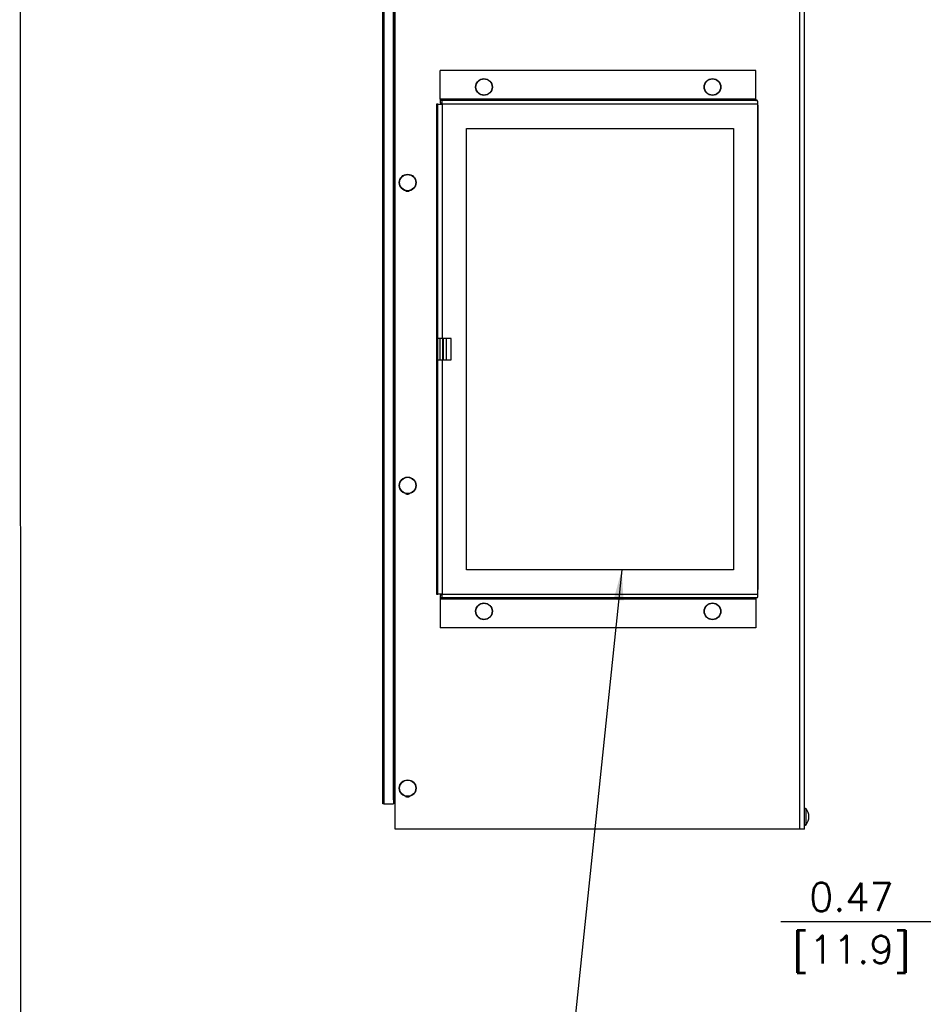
# Model space of a CAD drawing. Extents: x 750.1 to 849, y -105.5 to -34.2.
# Tile 2 of 19: x 750.1 to 771, y -80.9 to -58.2. Entities that reach past the tile are written whole.
import ezdxf

# ---------------------------------------------------------------- set-up
doc = ezdxf.new("R2010")
doc.units = 0
doc.header["$LTSCALE"] = 4
doc.header["$MEASUREMENT"] = 0
doc.layers.get('0').update_dxf_attribs({"linetype": 'CONTINUOUS'})
doc.layers.get('DEFPOINTS').update_dxf_attribs({"linetype": 'CONTINUOUS'})
doc.layers.add('Dimensions', color=140, linetype='CONTINUOUS')
doc.layers.add('TEXT', color=140, linetype='CONTINUOUS')
doc.styles.add('ROMANS', font='romans.shx')
doc.dimstyles.new('FSTD1', dxfattribs={"dimtxt": 0.65, "dimasz": 0.7, "dimexe": 0.5, "dimexo": 0.5, "dimgap": 0.25, "dimtad": 1, "dimzin": 1, "dimdsep": 46, "dimtxsty": 'ROMANS', "dimcen": 0.5, "dimadec": 0, "dimazin": 0, "dimtfac": 1, "dimtmove": 0, "dimatfit": 3, "dimfxl": 1, "dimtolj": 1, "dimarcsym": 1})

# ---------------------------------------------------------------- blocks, each defined once
blk = doc.blocks.new('*D2')
at = {"layer": 'DEFPOINTS', "color": 0, "transparency": 16777216}
for p in [(772.322, -71.439), (772.789, -76.859), (772.322, -79.019)]:
    blk.add_point(p, dxfattribs=at)
at = {"layer": 'Dimensions', "color": 0, "lineweight": -2, "transparency": 16777216}
for p, q in [((772.322, -71.939), (772.322, -79.519)), ((772.789, -77.359), (772.789, -79.519)), ((771.622, -79.019), (767.667, -79.019)), ((772.789, -79.019), (772.322, -79.019)), ((773.489, -79.019), (774.189, -79.019))]:
    blk.add_line(p, q, dxfattribs=at)
at = {"layer": 'Dimensions', "color": 0, "transparency": 16777216}
for points in [[(771.622, -78.902), (771.622, -79.136), (772.322, -79.019)], [(773.489, -78.902), (773.489, -79.136), (772.789, -79.019)]]:
    blk.add_solid(points, dxfattribs=at)
at = {"layer": 'Dimensions', "color": 0, "transparency": 16777216, "char_height": 0.65, "attachment_point": 5, "style": 'ROMANS'}
for s, insert in [('\\A1;0.47', (769.294, -78.444)), ('\\A1;[11.9]', (769.294, -79.764))]:
    blk.add_mtext(s, dxfattribs=dict(at, insert=insert))

msp = doc.modelspace()

# ---------------------------------------------------------------- linework, layer by layer
for p, q in [((758.75, -76.879), (758.75, -45.432)), ((758.755, -76.879), (758.755, -45.432)), ((758.714, -76.198), (758.714, -45.594)), ((758.464, -76.291), (758.464, -46.05)), ((758.494, -46.05), (758.494, -76.291)), ((758.714, -46.05), (758.714, -76.198)), ((768.106, -76.879), (768.106, -47.303)), ((768.212, -76.879), (768.212, -47.303)), ((759.791, -59.339), (759.796, -59.339)), ((759.791, -59.999), (759.791, -59.339)), ((759.796, -59.999), (759.796, -59.339)), ((767.088, -59.339), (759.796, -59.339)), ((767.088, -59.999), (767.088, -59.339)), ((767.088, -59.999), (759.796, -59.999)), ((759.832, -60.029), (759.799, -60.029)), ((759.832, -60.089), (759.799, -60.089)), ((767.124, -60.029), (759.832, -60.029)), ((759.742, -60.119), (759.709, -60.119)), ((759.709, -60.119), (759.709, -71.439)), ((759.742, -60.119), (759.84, -60.119)), ((759.742, -65.529), (759.742, -60.119)), ((759.84, -60.119), (759.84, -65.529)), ((767.132, -60.119), (759.84, -60.119)), ((767.132, -71.439), (767.132, -60.119)), ((767.138, -60.149), (767.132, -60.149)), ((767.138, -71.329), (767.138, -60.149)), ((760.398, -60.679), (766.574, -60.679)), ((760.398, -70.879), (760.398, -60.679)), ((766.569, -60.679), (766.569, -70.879)), ((766.574, -60.679), (766.574, -70.879)), ((759.735, -66.029), (759.735, -65.529)), ((759.742, -65.529), (759.735, -65.529)), ((759.84, -65.529), (759.742, -65.529)), ((759.795, -66.029), (759.795, -65.529)), ((760.049, -65.529), (759.84, -65.529)), ((759.846, -65.529), (759.846, -66.029)), ((759.846, -65.529), (759.846, -66.029)), ((759.866, -66.029), (759.866, -65.529)), ((759.931, -65.529), (759.931, -66.029)), ((760.044, -66.029), (760.044, -65.529)), ((760.049, -66.029), (760.049, -65.529)), ((759.735, -66.029), (759.742, -66.029)), ((759.742, -71.439), (759.742, -66.029)), ((759.742, -66.029), (759.84, -66.029)), ((759.84, -66.029), (759.84, -71.439)), ((759.84, -66.029), (760.049, -66.029)), ((766.574, -70.879), (760.398, -70.879)), ((759.709, -71.439), (759.742, -71.439)), ((759.84, -71.439), (759.742, -71.439)), ((759.832, -71.469), (759.799, -71.469)), ((759.84, -71.439), (767.132, -71.439)), ((767.138, -71.329), (767.132, -71.329)), ((759.791, -71.559), (759.791, -72.219)), ((759.796, -71.559), (759.796, -72.219)), ((767.088, -71.559), (759.796, -71.559)), ((759.832, -71.529), (759.799, -71.529)), ((767.124, -71.529), (759.832, -71.529)), ((767.088, -71.559), (767.088, -72.219)), ((759.791, -72.219), (759.796, -72.219)), ((767.088, -72.219), (759.796, -72.219)), ((758.714, -76.198), (758.714, -76.228)), ((758.714, -76.228), (758.75, -76.228)), ((758.714, -76.228), (758.714, -76.291)), ((758.494, -76.291), (758.464, -76.291)), ((758.494, -76.291), (758.714, -76.291)), ((768.248, -76.775), (768.248, -76.402)), ((758.755, -76.879), (758.75, -76.879)), ((768.106, -76.879), (758.755, -76.879)), ((768.212, -76.879), (768.106, -76.879))]:
    msp.add_line(p, q)
for centre in [(760.804, -59.719), (766.084, -59.719), (759.041, -61.929), (759.041, -68.929), (760.804, -71.839), (766.084, -71.839), (759.041, -75.929)]:
    msp.add_circle(centre, 0.194)
for centre, radius, start, end in [((767.078, -60.149), 0.06, 0, 25.9713), ((767.078, -71.329), 0.06, 334.0287, 0), ((758.807, -76.198), 0.093, 198.8225, 232.1673), ((768.232, -76.414), 0.02, 37.9936, 180), ((768.009, -76.589), 0.303, 322.0064, 37.9936), ((768.232, -76.763), 0.02, 180, 322.0064)]:
    msp.add_arc(centre, radius, start, end)
for centre, major_axis in [((760.806, -59.719), (0, 0.187)), ((766.085, -59.719), (0, 0.187)), ((759.042, -61.929), (0, 0.187)), ((759.042, -68.929), (0, -0.187)), ((760.806, -71.839), (0, -0.187)), ((766.085, -71.839), (0, 0.187)), ((759.042, -75.929), (0, -0.187))]:
    msp.add_ellipse(centre, major_axis=major_axis, ratio=0.996195)
for points, weights in [([(759.791, -59.999), (759.791, -60.089), (759.799, -60.089)], [1, 0.707106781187, 1]), ([(759.796, -59.999), (759.796, -60.029), (759.799, -60.029)], [1, 0.707106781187, 1]), ([(759.84, -60.119), (759.84, -60.029), (759.832, -60.029)], [1, 0.707106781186, 1]), ([(759.835, -60.119), (759.835, -60.089), (759.832, -60.089)], [1, 0.707106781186, 1]), ([(767.088, -59.999), (767.088, -60.029), (767.091, -60.029)], [1, 0.707106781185, 1]), ([(767.132, -60.119), (767.132, -60.029), (767.124, -60.029)], [1, 0.707106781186, 1]), ([(758.992, -62.117), (759.038, -62.141), (759.084, -62.118)], [1, 0.88781578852, 1]), ([(759.037, -62.129), (759.058, -62.128), (759.076, -62.119)], [1, 0.979396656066, 1]), ([(758.992, -69.117), (759.038, -69.141), (759.084, -69.118)], [1, 0.88781578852, 1]), ([(759.037, -69.129), (759.058, -69.128), (759.076, -69.119)], [1, 0.979396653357, 1]), ([(759.799, -71.469), (759.791, -71.469), (759.791, -71.559)], [1, 0.707106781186, 1]), ([(759.832, -71.469), (759.835, -71.469), (759.835, -71.439)], [1, 0.707106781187, 1]), ([(759.832, -71.529), (759.84, -71.529), (759.84, -71.439)], [1, 0.707106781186, 1]), ([(767.124, -71.529), (767.132, -71.529), (767.132, -71.439)], [1, 0.707106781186, 1]), ([(759.799, -71.529), (759.796, -71.529), (759.796, -71.559)], [1, 0.707106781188, 1]), ([(767.091, -71.529), (767.088, -71.529), (767.088, -71.559)], [1, 0.707106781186, 1]), ([(758.992, -76.117), (759.038, -76.141), (759.084, -76.118)], [1, 0.88781578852, 1]), ([(759.037, -76.129), (759.058, -76.128), (759.076, -76.119)], [1, 0.979396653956, 1])]:
    msp.add_rational_spline(points, weights, degree=2)
at = {"layer": 'DEFPOINTS'}
msp.add_lwpolyline([(750.077, -34.203), (848.992, -34.203), (848.992, -105.534), (750.12, -105.534)], close=True, dxfattribs=at)

# ---------------------------------------------------------------- dimensions: what is measured, and where the dimension line sits
at = {"layer": 'Dimensions'}
dim = msp.add_linear_dim(base=(772.322, -79.019), p1=(772.789, -76.859), p2=(772.322, -71.439), dimstyle='FSTD1', override={"dimscale": 0, "dimpost": '\\X', "dimtix": 0, "dimtofl": 1, "dimtmove": 0, "dimatfit": 3}, dxfattribs=at)
dim.commit()
dim.dimension.update_dxf_attribs({"geometry": '*D2', "text_midpoint": (769.294, -79.019)})

# ---------------------------------------------------------------- leaders
at = {"layer": 'TEXT'}
msp.add_leader([(763.988, -70.882), (762.851, -81.839), (763.792, -81.839)], dimstyle='FSTD1', override={"dimscale": 0}, dxfattribs=at)

doc.saveas('drawing.dxf')
